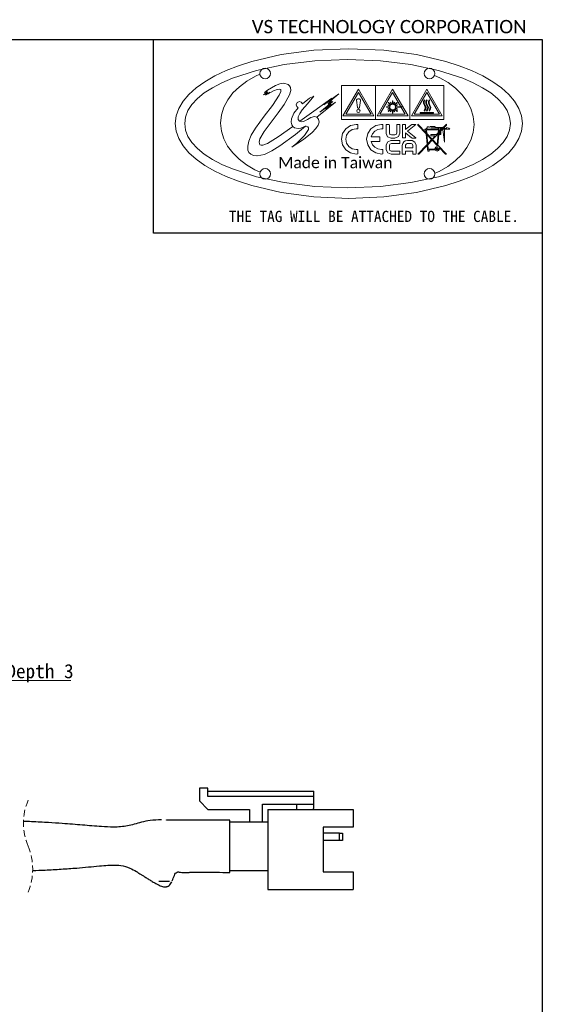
# Model space of a CAD drawing. Header units: millimetres. Extents: x 16 to 409, y 11 to 290.
# Tile 4 of 4: x 311 to 409, y 105 to 290. Entities that reach past the tile are written whole.
import ezdxf

# ---------------------------------------------------------------- set-up
doc = ezdxf.new("R2010")
doc.units = ezdxf.units.MM
doc.linetypes.add('HIDDEN', pattern=[1.905, 1.27, -0.635])
doc.layers.add('00_FORMAT', color=7, linetype='Continuous')
doc.styles.add('SLDTEXTSTYLE0', font='MSGOTHIC.TTC')
doc.styles.add('SLDTEXTSTYLE1', font='CORBELL.TTF')
doc.styles.add('SLDTEXTSTYLE2', font='CALIBRIL.TTF')
doc.dimstyles.new('SLDDIMSTYLE1', dxfattribs={"dimtxt": 3.031684, "dimasz": 2.5, "dimexe": 0, "dimexo": 0.0625, "dimgap": 0.757921, "dimtad": 0, "dimtih": 1, "dimtoh": 1, "dimdec": 1, "dimlfac": 0.5, "dimrnd": 1e-09, "dimzin": 12, "dimdsep": 46, "dimtxsty": 'SLDTEXTSTYLE0', "dimsah": 1, "dimcen": 0, "dimadec": 0, "dimazin": 3, "dimtfac": 1, "dimtdec": 1, "dimtofl": 0, "dimtmove": 0, "dimatfit": 3, "dimfxl": 1, "dimfrac": 2, "dimtolj": 1, "dimtzin": 12, "dimarcsym": 0})

# ---------------------------------------------------------------- blocks, each defined once
blk = doc.blocks.new('SW_NOTE_0_14')
at = {"color": 0, "linetype": 'Continuous', "lineweight": 18, "insert": (0, 1.423), "char_height": 1.05833, "attachment_point": 1, "style": 'SLDTEXTSTYLE1'}
blk.add_mtext('Made in Taiwan', dxfattribs=at)
blk = doc.blocks.new('圖塊19')
at = {"color": 7, "linetype": 'Continuous', "lineweight": 18}
for p, q in [((27.449922, 29.215563), (33.9997, 29.5)), ((33.9997, 29.5), (40.549592, 29.21557)), ((15.828828, 27.108973), (21.349398, 28.399786)), ((21.349398, 28.399786), (27.449922, 29.215563)), ((40.549592, 29.21557), (46.65017, 28.399813)), ((46.65017, 28.399813), (52.170747, 27.109023)), ((11.018913, 25.399429), (13.32687, 26.303024)), ((13.32687, 26.303024), (15.828828, 27.108973)), ((16.70598, 25.45071), (21.886791, 26.557093)), ((17.931598, 25.784194), (18.32093, 25.86277)), ((18.32093, 25.86277), (18.710049, 25.784278)), ((21.886791, 26.557093), (27.611881, 27.256307)), ((27.611881, 27.256307), (33.7586, 27.5001)), ((33.7586, 27.5001), (39.905418, 27.256294)), ((39.905418, 27.256294), (45.630583, 26.557105)), ((45.630583, 26.557105), (50.811447, 25.450767)), ((48.719664, 25.784375), (49.1088, 25.863)), ((49.1088, 25.863), (49.498109, 25.784375)), ((52.170747, 27.109023), (54.672696, 26.303085)), ((54.672696, 26.303085), (56.980638, 25.3995)), ((7.050351, 23.327456), (8.921294, 24.405227)), ((8.921294, 24.405227), (11.018913, 25.399429)), ((10.223587, 23.133239), (12.1921, 23.985408)), ((12.1921, 23.985408), (16.70598, 25.45071)), ((14.925922, 23.462622), (16.537599, 24.388318)), ((16.537599, 24.388318), (17.34544, 24.740989)), ((17.32081, 24.863), (17.399391, 25.25213)), ((17.399391, 24.473722), (17.32081, 24.863)), ((17.399391, 25.25213), (17.613703, 25.569921)), ((17.613702, 24.155947), (17.399391, 24.473722)), ((17.931597, 23.941756), (17.613702, 24.155947)), ((17.613703, 25.569921), (17.931598, 25.784194)), ((18.710049, 25.784278), (19.027841, 25.569971)), ((19.027851, 24.155947), (18.71006, 23.941756)), ((19.027841, 25.569971), (19.242121, 25.252121)), ((19.242124, 24.473722), (19.027851, 24.155947)), ((19.242121, 25.252121), (19.3207, 24.863)), ((19.3207, 24.863), (19.242124, 24.473722)), ((48.109, 24.863), (48.18758, 25.252125)), ((48.18758, 24.473875), (48.109, 24.863)), ((48.18758, 25.252125), (48.401862, 25.57)), ((48.401862, 24.156), (48.18758, 24.473875)), ((48.401862, 25.57), (48.719664, 25.784375)), ((48.719664, 23.941625), (48.401862, 24.156)), ((49.498109, 25.784375), (49.816, 25.57)), ((49.816, 24.156), (49.498109, 23.941625)), ((49.816, 25.57), (50.030316, 25.252125)), ((50.030316, 24.473875), (49.816, 24.156)), ((50.030316, 25.252125), (50.1089, 24.863)), ((50.1089, 24.863), (50.030316, 24.473875)), ((50.039272, 24.518222), (51.014219, 24.083083)), ((50.811447, 25.450767), (55.325363, 23.985513)), ((51.014219, 24.083083), (52.597239, 23.157638)), ((55.325363, 23.985513), (57.293888, 23.133365)), ((56.980638, 25.3995), (59.078235, 24.405306)), ((59.078235, 24.405306), (60.949154, 23.327539)), ((4.053845, 20.949357), (5.422423, 22.173153)), ((5.422423, 22.173153), (7.050351, 23.327456)), ((6.940073, 21.220026), (8.467801, 22.209435)), ((8.467801, 22.209435), (10.223587, 23.133239)), ((12.297641, 21.224554), (13.505744, 22.403386)), ((13.505744, 22.403386), (14.925922, 23.462622)), ((18.32093, 23.86323), (17.931597, 23.941756)), ((18.71006, 23.941756), (18.32093, 23.86323)), ((20.2367, 22.619), (18.773335, 21.746316)), ((21.09915, 22.94275), (20.2367, 22.619)), ((21.8023, 23.037), (21.09915, 22.94275)), ((22.6398, 22.828), (21.8023, 23.037)), ((22.917333, 22.589625), (22.6398, 22.828)), ((23.097712, 22.22225), (22.917333, 22.589625)), ((23.109811, 21.667), (23.097712, 22.22225)), ((32.5981, 16.241), (32.5981, 22.641)), ((32.5981, 22.641), (38.9978, 22.641)), ((38.9978, 22.641), (38.9978, 16.241)), ((38.9978, 16.241), (38.9978, 22.641)), ((38.9978, 22.641), (45.3976, 22.641)), ((45.3976, 22.641), (45.3976, 16.241)), ((45.3979, 16.241), (45.3979, 22.641)), ((45.3979, 22.641), (51.7976, 22.641)), ((49.1088, 23.863), (48.719664, 23.941625)), ((49.498109, 23.941625), (49.1088, 23.863)), ((51.7976, 22.641), (51.7976, 16.241)), ((52.597239, 23.157638), (53.991422, 22.1022)), ((57.293888, 23.133365), (59.049683, 22.209576)), ((59.049683, 22.209576), (60.577418, 21.220174)), ((60.949154, 23.327539), (62.577058, 22.173237)), ((62.577058, 22.173237), (63.945611, 20.949437)), ((2.960957, 19.663106), (4.053845, 20.949357)), ((5.655734, 20.171043), (6.940073, 21.220026)), ((11.322189, 19.940071), (12.297641, 21.224554)), ((18.758563, 21.423788), (18.04172, 20.881217)), ((18.04172, 20.881217), (18.765618, 21.314074)), ((18.773335, 21.746316), (18.19659, 21.30596)), ((18.19659, 21.30596), (18.726461, 21.565957)), ((18.377916, 20.835708), (19.209764, 21.363462)), ((18.810421, 21.236463), (18.377916, 20.835708)), ((18.726461, 21.565957), (18.396967, 21.301727)), ((18.396967, 21.301727), (18.758563, 21.423788)), ((18.765618, 21.314074), (18.545838, 21.092883)), ((18.545838, 21.092883), (18.810421, 21.236463)), ((18.884504, 21.052313), (19.86346, 21.618167)), ((19.209764, 21.363462), (18.884504, 21.052313)), ((20.929022, 20.784862), (19.67437, 18.887671)), ((19.86346, 21.618167), (20.584755, 21.905239)), ((20.584755, 21.905239), (20.971183, 21.957296)), ((21.280817, 21.480699), (20.929022, 20.784862)), ((20.971183, 21.957296), (21.27245, 21.862641)), ((21.27245, 21.862641), (21.280817, 21.480699)), ((21.899153, 19.075883), (22.8825, 20.865)), ((22.8825, 20.865), (23.109811, 21.667)), ((26.259907, 19.189311), (27.443117, 20.617351)), ((27.443117, 20.617351), (26.641034, 20.230488)), ((30.802675, 20.267491), (27.422715, 17.822041)), ((32.133355, 21.048901), (29.329835, 19.033481)), ((29.329835, 19.033481), (30.802675, 20.267491)), ((30.175795, 19.465991), (32.133355, 21.048901)), ((32.9016, 16.933), (35.79825, 21.94984)), ((35.7982, 21.342), (33.4286, 17.237)), ((38.1675, 17.237), (35.7982, 21.342)), ((35.79825, 21.94984), (38.6938, 16.933)), ((39.3018, 16.933), (42.19845, 21.94984)), ((42.1984, 21.342), (39.8288, 17.237)), ((44.5677, 17.237), (42.1984, 21.342)), ((42.19845, 21.94984), (45.094, 16.933)), ((45.7019, 16.933), (48.5982, 21.94984)), ((48.5982, 21.342), (46.2286, 17.237)), ((48.5982, 21.94984), (51.4941, 16.933)), ((50.9675, 17.237), (48.5982, 21.342)), ((53.991422, 22.1022), (55.176828, 20.930304)), ((55.176828, 20.930304), (56.133518, 19.655485)), ((60.577418, 21.220174), (61.861761, 20.171189)), ((63.945611, 20.949437), (65.038477, 19.663177)), ((2.160095, 18.321438), (2.960957, 19.663106)), ((3.87855, 17.918481), (4.630116, 19.068518)), ((4.630116, 19.068518), (5.655734, 20.171043)), ((10.151537, 17.109929), (10.599962, 18.563881)), ((10.599962, 18.563881), (11.322189, 19.940071)), ((19.67437, 18.887671), (18.150551, 16.900079)), ((20.735824, 17.502061), (21.899153, 19.075883)), ((24.526003, 18.47353), (23.697946, 17.462868)), ((24.321877, 19.447988), (24.147826, 19.027743)), ((24.147826, 19.027743), (24.253968, 18.688328)), ((24.253968, 18.688328), (24.526003, 18.47353)), ((24.742255, 19.622172), (24.321877, 19.447988)), ((25.100103, 19.501654), (24.742255, 19.622172)), ((25.311637, 19.197781), (25.100103, 19.501654)), ((25.27403, 18.07145), (26.259907, 19.189311)), ((26.641034, 20.230488), (25.311637, 19.197781)), ((27.986716, 16.68296), (31.47401, 19.49844)), ((28.58583, 17.618146), (31.01611, 19.627916)), ((30.70567, 19.149546), (28.58583, 17.618146)), ((31.47401, 19.49844), (29.68473, 18.19352)), ((29.68473, 18.19352), (30.70567, 19.149546)), ((30.033626, 19.1305), (30.750822, 19.82159)), ((30.789274, 19.634266), (30.033626, 19.1305)), ((30.750822, 19.82159), (30.175795, 19.465991)), ((30.240353, 19.084992), (30.789274, 19.634266)), ((31.01611, 19.627916), (30.240353, 19.084992)), ((35.4169, 19.936), (35.4042, 19.88)), ((35.4042, 19.88), (35.4042, 19.855)), ((35.4042, 19.855), (35.610575, 18.4961)), ((35.4723, 20.009), (35.4169, 19.936)), ((35.5693, 20.085), (35.4723, 20.009)), ((35.6847, 20.12), (35.5693, 20.085)), ((35.610575, 18.4961), (35.621864, 18.471053)), ((35.621864, 18.471053), (35.652555, 18.430483)), ((35.652555, 18.430483), (35.684658, 18.406142)), ((35.8159, 20.131), (35.6847, 20.12)), ((35.9228, 20.121), (35.8159, 20.131)), ((35.911141, 18.397675), (35.952416, 18.429425)), ((36.0152, 20.092), (35.9228, 20.121)), ((35.952416, 18.429425), (35.979933, 18.471053)), ((35.979933, 18.471053), (35.984871, 18.499628)), ((35.984871, 18.499628), (36.191598, 19.835598)), ((36.097408, 20.037386), (36.0152, 20.092)), ((36.161967, 19.961539), (36.097408, 20.037386)), ((36.187014, 19.908622), (36.161967, 19.961539)), ((36.1916, 19.855), (36.187014, 19.908622)), ((36.191598, 19.835598), (36.1916, 19.855)), ((41.6808, 18.651), (41.0455, 18.651)), ((41.0455, 18.651), (41.0455, 18.569)), ((41.6808, 18.651), (41.0455, 18.651)), ((41.0455, 18.651), (41.0455, 18.569)), ((41.0455, 18.569), (41.6808, 18.569)), ((41.0455, 18.569), (41.6808, 18.569)), ((41.696675, 18.432123), (41.308268, 18.267729)), ((41.696675, 18.432123), (41.308268, 18.267729)), ((41.3411, 19.002), (41.3083, 18.919)), ((41.3411, 19.002), (41.3083, 18.919)), ((41.3083, 18.919), (41.7083, 18.755)), ((41.3083, 18.919), (41.7083, 18.755)), ((41.7408, 18.831), (41.3411, 19.002)), ((41.7408, 18.831), (41.3411, 19.002)), ((41.4124, 19.473), (41.3517, 19.412)), ((41.4124, 19.473), (41.3517, 19.412)), ((41.3517, 19.412), (41.823, 18.941)), ((41.3517, 19.412), (41.823, 18.941)), ((41.8833, 18.996), (41.4124, 19.473)), ((41.8833, 18.996), (41.4124, 19.473)), ((41.7083, 18.755), (41.6808, 18.651)), ((41.7083, 18.755), (41.6808, 18.651)), ((41.6808, 18.569), (41.696675, 18.432123)), ((41.6808, 18.569), (41.696675, 18.432123)), ((41.823, 18.941), (41.7408, 18.831)), ((41.823, 18.941), (41.7408, 18.831)), ((41.8833, 19.5), (41.8068, 19.467)), ((41.8833, 19.5), (41.8068, 19.467)), ((41.8068, 19.467), (41.9764, 19.051)), ((41.8068, 19.467), (41.9764, 19.051)), ((42.053, 19.083), (41.8833, 19.5)), ((42.053, 19.083), (41.8833, 19.5)), ((41.9764, 19.051), (41.8833, 18.996)), ((41.9764, 19.051), (41.8833, 18.996)), ((42.1571, 19.1), (42.053, 19.083)), ((42.1571, 19.1), (42.053, 19.083)), ((42.2389, 19.736), (42.1571, 19.736)), ((42.1571, 19.736), (42.1571, 19.1)), ((42.2389, 19.736), (42.1571, 19.736)), ((42.1571, 19.736), (42.1571, 19.1)), ((42.2389, 19.1), (42.2389, 19.736)), ((42.2389, 19.1), (42.2389, 19.736)), ((42.3328, 19.083), (42.2389, 19.1)), ((42.3328, 19.083), (42.2389, 19.1)), ((42.4964, 19.483), (42.3328, 19.083)), ((42.4964, 19.483), (42.3328, 19.083)), ((42.4142, 19.056), (42.5786, 19.451)), ((42.4142, 19.056), (42.5786, 19.451)), ((42.524, 18.985), (42.4142, 19.056)), ((42.524, 18.985), (42.4142, 19.056)), ((42.5786, 19.451), (42.4964, 19.483)), ((42.5786, 19.451), (42.4964, 19.483)), ((42.984, 19.44), (42.524, 18.985)), ((42.984, 19.44), (42.524, 18.985)), ((42.5899, 18.925), (43.0443, 19.385)), ((42.5899, 18.925), (43.0443, 19.385)), ((42.656233, 18.837266), (42.5899, 18.925)), ((42.656233, 18.837266), (42.5899, 18.925)), ((43.044288, 19.00166), (42.656233, 18.837266)), ((43.044288, 19.00166), (42.656233, 18.837266)), ((42.688336, 18.760714), (43.077096, 18.924755)), ((42.688336, 18.760714), (43.077096, 18.924755)), ((42.7155, 18.651), (42.688336, 18.760714)), ((42.7155, 18.651), (42.688336, 18.760714)), ((42.699274, 18.437824), (42.7212, 18.569)), ((42.699274, 18.437824), (42.7212, 18.569)), ((43.104262, 18.268138), (42.699274, 18.437824)), ((43.104262, 18.268138), (42.699274, 18.437824)), ((43.9206, 18.651), (42.7155, 18.651)), ((43.9206, 18.651), (42.7155, 18.651)), ((42.7212, 18.569), (43.9206, 18.569)), ((42.7212, 18.569), (43.9206, 18.569)), ((43.0443, 19.385), (42.984, 19.44)), ((43.0443, 19.385), (42.984, 19.44)), ((43.077096, 18.924755), (43.044288, 19.00166)), ((43.077096, 18.924755), (43.044288, 19.00166)), ((43.9206, 18.569), (43.9206, 18.651)), ((43.9206, 18.569), (43.9206, 18.651)), ((47.984497, 19.257224), (47.985853, 19.601005)), ((48.17212, 18.879576), (47.984497, 19.257224)), ((47.985853, 19.601005), (48.118145, 19.947786)), ((48.118563, 19.579625), (48.116823, 19.287672)), ((48.116823, 19.287672), (48.2758, 18.969)), ((48.118145, 19.947786), (48.2317, 19.879)), ((48.2317, 19.879), (48.118563, 19.579625)), ((48.314548, 18.552942), (48.17212, 18.879576)), ((48.2758, 18.969), (48.450534, 18.579703)), ((48.280467, 18.244003), (48.314548, 18.552942)), ((48.450534, 18.579703), (48.41465, 18.215625)), ((48.433401, 19.60136), (48.563267, 19.948141)), ((48.433936, 19.257579), (48.433401, 19.60136)), ((48.622886, 18.879931), (48.433936, 19.257579)), ((48.563267, 19.948141), (48.6818, 19.879)), ((48.566971, 19.579625), (48.566508, 19.287608)), ((48.566508, 19.287608), (48.72625, 18.968835)), ((48.6818, 19.879), (48.566971, 19.579625)), ((48.764157, 18.553297), (48.622886, 18.879931)), ((48.72625, 18.968835), (48.900103, 18.579843)), ((48.728587, 18.244358), (48.764157, 18.553297)), ((48.900103, 18.579843), (48.862951, 18.215918)), ((48.881347, 19.601005), (49.013153, 19.947786)), ((48.881441, 19.257224), (48.881347, 19.601005)), ((49.072067, 18.879576), (48.881441, 19.257224)), ((49.013153, 19.947786), (49.1271, 19.879)), ((49.016413, 19.579625), (49.016358, 19.287672)), ((49.016358, 19.287672), (49.1761, 18.969)), ((49.1271, 19.879), (49.016413, 19.579625)), ((49.214005, 18.552942), (49.072067, 18.879576)), ((49.1761, 18.969), (49.347952, 18.579703)), ((49.17887, 18.244003), (49.214005, 18.552942)), ((49.347952, 18.579703), (49.311162, 18.215625)), ((56.133518, 19.655485), (56.841554, 18.291278)), ((61.861761, 20.171189), (62.887382, 19.06865)), ((62.887382, 19.06865), (63.638949, 17.918586)), ((65.038477, 19.663177), (65.839322, 18.321492)), ((1.4998, 15.5), (1.667597, 16.93139)), ((1.667597, 16.93139), (2.160095, 18.321438)), ((3.2589, 15.5), (3.416368, 16.726965)), ((3.416368, 16.726965), (3.87855, 17.918481)), ((9.99749, 15.59216), (10.151537, 17.109929)), ((18.150551, 16.900079), (16.49126, 14.665631)), ((18.129154, 14.022271), (20.735824, 17.502061)), ((23.697946, 17.462868), (23.255653, 16.37204)), ((24.535537, 16.779491), (24.802043, 17.408438)), ((24.537474, 16.279077), (24.535537, 16.779491)), ((24.802043, 17.408438), (25.27403, 18.07145)), ((27.422715, 17.822041), (24.811386, 15.923814)), ((26.87268, 16.66378), (26.251396, 16.26598)), ((27.582728, 16.82006), (26.87268, 16.66378)), ((27.97668, 16.694736), (27.582728, 16.82006)), ((27.986716, 16.68296), (27.97668, 16.694736)), ((28.2986, 16.317), (27.986716, 16.68296)), ((38.6938, 16.933), (32.9016, 16.933)), ((33.4286, 17.237), (38.1675, 17.237)), ((35.586257, 18.091631), (35.496078, 17.871145)), ((35.496078, 17.871145), (35.586257, 17.650659)), ((35.8037, 18.183), (35.586257, 18.091631)), ((35.586257, 17.650659), (35.8037, 17.55929)), ((35.684658, 18.406142), (35.759447, 18.371922)), ((35.759447, 18.371922), (35.849052, 18.371922)), ((36.02206, 18.091518), (35.8037, 18.183)), ((35.8037, 17.55929), (36.022069, 17.650659)), ((35.849052, 18.371922), (35.911141, 18.397675)), ((36.11238, 17.871145), (36.02206, 18.091518)), ((36.022069, 17.650659), (36.11238, 17.871145)), ((45.094, 16.933), (39.3018, 16.933)), ((39.8288, 17.237), (44.5677, 17.237)), ((41.308268, 18.267729), (41.341076, 18.190824)), ((41.308268, 18.267729), (41.341076, 18.190824)), ((41.790161, 18.256793), (41.335784, 17.807355)), ((41.790161, 18.256793), (41.335784, 17.807355)), ((41.335784, 17.807355), (41.395757, 17.747383)), ((41.335784, 17.807355), (41.395757, 17.747383)), ((41.341076, 18.190824), (41.730189, 18.355571)), ((41.341076, 18.190824), (41.730189, 18.355571)), ((41.395757, 17.747383), (41.850839, 18.196468)), ((41.395757, 17.747383), (41.850839, 18.196468)), ((41.730189, 18.355571), (41.790161, 18.256793)), ((41.730189, 18.355571), (41.790161, 18.256793)), ((41.943619, 18.125207), (41.795805, 17.753027)), ((41.943619, 18.125207), (41.795805, 17.753027)), ((41.795805, 17.753027), (41.872358, 17.719866)), ((41.795805, 17.753027), (41.872358, 17.719866)), ((41.850839, 18.196468), (41.943619, 18.125207)), ((41.850839, 18.196468), (41.943619, 18.125207)), ((41.872358, 17.719866), (42.020172, 18.092046)), ((41.872358, 17.719866), (42.020172, 18.092046)), ((42.020172, 18.092046), (42.157049, 18.05959)), ((42.020172, 18.092046), (42.157049, 18.05959)), ((42.157049, 18.05959), (42.1571, 17.44)), ((42.157049, 18.05959), (42.1571, 17.44)), ((42.1571, 17.44), (42.2389, 17.44)), ((42.1571, 17.44), (42.2389, 17.44)), ((42.2389, 18.06), (42.365194, 18.087164)), ((42.2389, 18.06), (42.365194, 18.087164)), ((42.2389, 17.44), (42.2389, 18.06)), ((42.2389, 17.44), (42.2389, 18.06)), ((42.365194, 18.087164), (42.513008, 17.720276)), ((42.365194, 18.087164), (42.513008, 17.720276)), ((42.442099, 18.119972), (42.557104, 18.201816)), ((42.442099, 18.119972), (42.557104, 18.201816)), ((42.589913, 17.753437), (42.442099, 18.119972)), ((42.589913, 17.753437), (42.442099, 18.119972)), ((42.513008, 17.720276), (42.589913, 17.753437)), ((42.513008, 17.720276), (42.589913, 17.753437)), ((42.557104, 18.201816), (43.017478, 17.747792)), ((42.557104, 18.201816), (43.017478, 17.747792)), ((42.617077, 18.268138), (42.67211, 18.35598)), ((42.617077, 18.268138), (42.67211, 18.35598)), ((43.077098, 17.807764), (42.617077, 18.268138)), ((43.077098, 17.807764), (42.617077, 18.268138)), ((42.67211, 18.35598), (43.071454, 18.191233)), ((42.67211, 18.35598), (43.071454, 18.191233)), ((43.017478, 17.747792), (43.077098, 17.807764)), ((43.017478, 17.747792), (43.077098, 17.807764)), ((43.071454, 18.191233), (43.104262, 18.268138)), ((43.071454, 18.191233), (43.104262, 18.268138)), ((51.4941, 16.933), (45.7019, 16.933)), ((46.2286, 17.237), (50.9675, 17.237)), ((47.3364, 17.559), (49.8641, 17.559)), ((47.3364, 17.426), (47.3364, 17.559)), ((49.8641, 17.426), (47.3364, 17.426)), ((48.118145, 17.920375), (48.280467, 18.244003)), ((48.2268, 17.841), (48.118145, 17.920375)), ((48.41465, 18.215625), (48.2268, 17.841)), ((48.567853, 17.92073), (48.728587, 18.244358)), ((48.676861, 17.841355), (48.567853, 17.92073)), ((48.862951, 18.215918), (48.676861, 17.841355)), ((49.018445, 17.920375), (49.17887, 18.244003)), ((49.1271, 17.841), (49.018445, 17.920375)), ((49.311162, 18.215625), (49.1271, 17.841)), ((49.8641, 17.559), (49.8641, 17.426)), ((56.841554, 18.291278), (57.280998, 16.851218)), ((57.280998, 16.851218), (57.43191, 15.34884)), ((63.638949, 17.918586), (64.101132, 16.727026)), ((64.101132, 16.727026), (64.2586, 15.5)), ((65.839322, 18.321492), (66.331808, 16.931421)), ((66.331808, 16.931421), (66.4996, 15.5)), ((1.667597, 14.068602), (1.4998, 15.5)), ((3.416368, 14.273086), (3.2589, 15.5)), ((10.148402, 14.089782), (9.99749, 15.59216)), ((23.499806, 14.970401), (20.789095, 12.999931)), ((23.255653, 16.37204), (23.214935, 15.76506)), ((23.214935, 15.76506), (23.3117, 15.283063)), ((23.3117, 15.283063), (23.499806, 14.970401)), ((23.499806, 14.970401), (23.525874, 14.927071)), ((23.525874, 14.927071), (23.837382, 14.69811)), ((23.99902, 13.46348), (25.887937, 14.988504)), ((24.736225, 15.955404), (24.537474, 16.279077)), ((24.811386, 15.923814), (24.736225, 15.955404)), ((25.071963, 15.814293), (24.811386, 15.923814)), ((25.018832, 14.664949), (25.672792, 14.943114)), ((25.48486, 15.861565), (25.071963, 15.814293)), ((26.251396, 16.26598), (25.48486, 15.861565)), ((25.672792, 14.943114), (25.887937, 14.988504)), ((25.887937, 14.988504), (26.033241, 15.019159)), ((26.033241, 15.019159), (26.331512, 14.904837)), ((26.331512, 14.904837), (26.444946, 14.718224)), ((27.838072, 14.564994), (28.269622, 15.201387)), ((28.269622, 15.201387), (28.422506, 15.776111)), ((28.422506, 15.776111), (28.2986, 16.317)), ((38.9978, 16.241), (32.5981, 16.241)), ((34.2963, 15.136469), (33.41245, 14.5405)), ((35.3786, 15.355), (34.2963, 15.136469)), ((35.6753, 15.339), (35.3786, 15.355)), ((35.675255, 14.498042), (35.6753, 15.339)), ((39.023249, 15.136235), (38.139421, 14.540285)), ((45.3976, 16.241), (38.9978, 16.241)), ((40.105712, 15.354758), (39.023249, 15.136235)), ((40.3837, 15.341), (40.105712, 15.354758)), ((40.383708, 14.500535), (40.3837, 15.341)), ((40.998252, 15.284608), (41.009893, 15.348108)), ((41.000721, 13.651248), (40.998252, 15.284608)), ((41.0099, 15.348), (41.5722, 15.348)), ((41.5722, 15.348), (41.581372, 15.208653)), ((41.581372, 15.208653), (41.582078, 13.770733)), ((42.972372, 13.746392), (42.972725, 15.197012)), ((42.972725, 15.197012), (42.9728, 15.348)), ((42.9728, 15.348), (43.5517, 15.348)), ((43.5517, 15.348), (43.557344, 15.211475)), ((43.557344, 15.211475), (43.557344, 13.712175)), ((44.019, 12.803), (44.019, 15.346)), ((44.019, 15.346), (44.593, 15.346)), ((44.593, 15.346), (44.593, 14.387)), ((44.756689, 14.511178), (45.773039, 15.307748)), ((46.5611, 15.33), (44.9683, 14.075)), ((51.7976, 16.241), (45.3979, 16.241)), ((45.773039, 15.307748), (45.879225, 15.353256)), ((45.879225, 15.353256), (46.5611, 15.33)), ((48.455756, 13.793246), (46.920466, 15.408616)), ((46.920466, 15.408616), (46.9205, 15.209)), ((46.9205, 15.209), (48.47342, 13.57353)), ((48.9496, 14.886), (48.6727, 14.886)), ((48.6727, 14.886), (48.6727, 14.674)), ((48.9496, 14.806), (48.9496, 14.886)), ((49.0964, 14.851), (48.9496, 14.806)), ((49.2104, 14.877), (49.0964, 14.851)), ((50.0884, 14.962), (49.2104, 14.962)), ((49.2104, 14.962), (49.2104, 14.877)), ((49.3412, 14.708), (51.536898, 14.831999)), ((50.08841, 14.892718), (50.0884, 14.962)), ((50.559015, 14.749843), (50.08841, 14.892718)), ((50.812309, 14.550524), (50.559015, 14.749843)), ((52.2531, 15.409), (50.9083, 13.994)), ((51.0988, 13.994), (52.25309, 15.20932)), ((51.324174, 14.72546), (51.406018, 14.745216)), ((51.406018, 14.745216), (51.406, 14.577)), ((51.536898, 14.831999), (51.878, 12.012)), ((52.25309, 15.20932), (52.2531, 15.409)), ((52.2841, 14.577), (52.2841, 14.761)), ((52.2841, 14.761), (52.696849, 14.632942)), ((57.43191, 15.34884), (57.277863, 13.831056)), ((64.2586, 15.5), (64.101132, 14.273093)), ((66.4996, 15.5), (66.331808, 14.06861)), ((2.160095, 12.678548), (1.667597, 14.068602)), ((3.87855, 13.081608), (3.416368, 14.273086)), ((4.630116, 11.931598), (3.87855, 13.081608)), ((10.587846, 12.649722), (10.148402, 14.089782)), ((15.726786, 13.34389), (15.259671, 12.22287)), ((16.49126, 14.665631), (15.726786, 13.34389)), ((17.336817, 12.632552), (18.129154, 14.022271)), ((20.789095, 12.999931), (18.796038, 11.777822)), ((21.085611, 11.320362), (23.99902, 13.46348)), ((23.837382, 14.69811), (24.493327, 14.566965)), ((25.710977, 13.270777), (24.182441, 11.784573)), ((24.493327, 14.566965), (25.018832, 14.664949)), ((25.535917, 12.542865), (27.125977, 13.839097)), ((26.432803, 14.420254), (25.710977, 13.270777)), ((26.444946, 14.718224), (26.432803, 14.420254)), ((27.125977, 13.839097), (27.838072, 14.564994)), ((32.816525, 13.656531), (32.598, 12.574)), ((33.41245, 14.5405), (32.816525, 13.656531)), ((33.4323, 12.574), (33.585196, 13.331637)), ((33.585196, 13.331637), (34.002211, 13.950401)), ((34.002211, 13.950401), (34.620838, 14.36762)), ((34.620838, 14.36762), (35.37857, 14.52062)), ((35.37857, 14.52062), (35.675255, 14.498042)), ((37.543591, 13.656336), (37.325122, 12.573818)), ((38.139421, 14.540285), (37.543591, 13.656336)), ((38.2039, 12.991), (38.450656, 13.598896)), ((39.8277, 12.991), (38.2039, 12.991)), ((38.450656, 13.598896), (38.876998, 14.083595)), ((38.876998, 14.083595), (39.442246, 14.40432)), ((39.442246, 14.40432), (40.10572, 14.52029)), ((39.8277, 12.157), (39.8277, 12.991)), ((40.10572, 14.52029), (40.383708, 14.500535)), ((41.265525, 13.037945), (41.000721, 13.651248)), ((41.8936, 12.794), (41.265525, 13.037945)), ((41.582078, 13.770733), (41.672697, 13.469903)), ((41.672697, 13.469903), (41.972602, 13.379151)), ((41.972602, 13.379151), (42.606542, 13.379504)), ((42.606542, 13.379504), (42.881267, 13.470344)), ((43.299381, 13.050897), (42.6369, 12.794)), ((42.881267, 13.470344), (42.972372, 13.746392)), ((43.557344, 13.712175), (43.299381, 13.050897)), ((44.593, 14.387), (44.756689, 14.511178)), ((44.6911, 13.689), (44.6, 13.75)), ((44.6, 13.75), (44.6, 12.803)), ((45.743, 12.858), (44.6911, 13.689)), ((44.9683, 14.075), (46.5502, 12.819)), ((48.4427, 14.451), (48.2018, 14.451)), ((48.2018, 14.451), (48.2018, 14.321)), ((48.2018, 14.321), (48.4106, 14.321)), ((48.4106, 14.321), (48.455756, 13.793246)), ((48.6727, 14.674), (48.4427, 14.451)), ((48.47342, 13.57353), (48.640284, 11.60468)), ((48.599, 13.644), (48.5411, 14.321)), ((48.5411, 14.321), (50.7608, 14.321)), ((49.5861, 12.602), (48.599, 13.644)), ((48.61694, 13.42358), (49.492885, 12.502832)), ((48.759814, 11.73025), (48.61694, 13.42358)), ((48.672679, 14.51472), (50.8684, 14.451)), ((51.878, 14.708), (49.3412, 14.708)), ((50.3258, 13.482), (49.3589, 13.482)), ((49.3589, 13.482), (49.3589, 13.19)), ((49.3589, 13.19), (50.1456, 13.19)), ((50.1456, 13.19), (49.5861, 12.602)), ((49.6813, 12.502), (50.7051, 13.579)), ((50.7216, 13.795), (50.3258, 13.379)), ((50.3258, 13.379), (50.3258, 13.482)), ((50.7051, 13.579), (50.5555, 11.582)), ((50.6754, 11.455), (50.8268, 13.482)), ((50.7608, 14.321), (50.7216, 13.795)), ((50.8003, 14.451), (50.868386, 14.513794)), ((50.8684, 14.451), (50.8003, 14.451)), ((51.0081, 14.694457), (50.812309, 14.550524)), ((50.8268, 13.482), (51.2371, 13.482)), ((50.8363, 13.612), (50.844767, 13.728064)), ((51.1072, 13.612), (50.8363, 13.612)), ((50.844767, 13.728064), (50.975647, 13.865647)), ((50.8656, 13.994), (50.8899, 14.322)), ((50.9083, 13.994), (50.8656, 13.994)), ((50.8899, 14.322), (51.0081, 14.287)), ((50.975647, 13.865647), (51.1072, 13.865)), ((51.2113, 14.490552), (51.0081, 14.694457)), ((51.0081, 14.287), (51.2113, 14.490552)), ((51.2371, 13.994), (51.0988, 13.994)), ((51.1072, 13.865), (51.1072, 13.612)), ((51.1453, 14.451), (51.145316, 14.66831)), ((52.919099, 14.451615), (51.1453, 14.451)), ((51.145316, 14.66831), (51.324174, 14.72546)), ((51.2371, 13.482), (51.2371, 13.994)), ((51.406, 14.577), (52.2841, 14.577)), ((51.878, 12.012), (51.878, 14.708)), ((52.696849, 14.632942), (52.919099, 14.451615)), ((57.277863, 13.831056), (56.829438, 12.37707)), ((63.638949, 13.081619), (62.887382, 11.931612)), ((64.101132, 14.273093), (63.638949, 13.081619)), ((66.331808, 14.06861), (65.839322, 12.678562)), ((2.960957, 11.336875), (2.160095, 12.678548)), ((4.053845, 10.050622), (2.960957, 11.336875)), ((5.655734, 10.829088), (4.630116, 11.931598)), ((11.295882, 11.285515), (10.587846, 12.649722)), ((12.252573, 10.010696), (11.295882, 11.285515)), ((15.259671, 12.22287), (15.054428, 11.291358)), ((15.054428, 11.291358), (15.07557, 10.538141)), ((17.19144, 12.003226), (17.336817, 12.632552)), ((17.333995, 11.551071), (17.19144, 12.003226)), ((17.56784, 11.439695), (17.333995, 11.551071)), ((17.905059, 11.4546), (17.56784, 11.439695)), ((18.796038, 11.777822), (17.905059, 11.4546)), ((19.604234, 10.370939), (21.085611, 11.320362)), ((23.327267, 11.112487), (24.444867, 11.803577)), ((24.182441, 11.784573), (23.327267, 11.112487)), ((24.444867, 11.803577), (25.535917, 12.542865)), ((32.598, 12.574), (32.816518, 11.491685)), ((32.816518, 11.491685), (33.41243, 10.60784)), ((33.585195, 11.816266), (33.4323, 12.574)), ((34.002212, 11.197375), (33.585195, 11.816266)), ((34.620848, 10.780047), (34.002212, 11.197375)), ((37.325122, 12.573818), (37.543591, 11.491503)), ((37.543591, 11.491503), (38.139421, 10.607658)), ((38.450634, 11.549394), (38.20388, 12.15729)), ((38.20388, 12.15729), (39.8277, 12.157)), ((38.876976, 11.064694), (38.450634, 11.549394)), ((39.442225, 10.74397), (38.876976, 11.064694)), ((41.005755, 10.609846), (41.011047, 11.547174)), ((41.011047, 11.547174), (41.283302, 12.096139)), ((41.283302, 12.096139), (41.851362, 12.331044)), ((41.679371, 11.657601), (41.582886, 11.384992)), ((41.582886, 11.384992), (41.5833, 10.714)), ((41.95683, 11.747647), (41.679371, 11.657601)), ((41.851362, 12.331044), (43.472722, 12.332455)), ((42.6369, 12.794), (41.8936, 12.794)), ((43.4198, 11.748), (41.95683, 11.747647)), ((43.5507, 11.748), (43.4198, 11.748)), ((43.472722, 12.332455), (43.5507, 12.326)), ((43.5507, 12.326), (43.5507, 11.748)), ((44.0121, 9.907), (44.012453, 11.39431)), ((44.012453, 11.39431), (44.08147, 11.776423)), ((44.6, 12.803), (44.019, 12.803)), ((44.08147, 11.776423), (44.27461, 12.073406)), ((44.27461, 12.073406), (44.572591, 12.265349)), ((44.572591, 12.265349), (44.956131, 12.332344)), ((44.6086, 11.473), (44.6051, 10.949)), ((44.70665, 11.668875), (44.6086, 11.473)), ((44.9166, 11.747), (44.70665, 11.668875)), ((45.6715, 11.747), (44.9166, 11.747)), ((44.956131, 12.332344), (45.8553, 12.308)), ((45.900612, 11.652625), (45.6715, 11.747)), ((45.8813, 12.797), (45.743, 12.858)), ((45.8553, 12.308), (46.373288, 12.018875)), ((46.5389, 12.794), (45.8813, 12.797)), ((45.9873, 11.418), (45.900612, 11.652625)), ((45.9869, 10.992), (45.9873, 11.418)), ((46.373288, 12.018875), (46.5732, 11.453)), ((46.5502, 12.819), (46.5389, 12.794)), ((46.5732, 11.453), (46.5736, 9.88)), ((48.640284, 11.60468), (46.920494, 9.79317)), ((47.1025, 9.793), (48.65542, 11.42071)), ((48.65542, 11.42071), (48.720331, 10.645659)), ((49.492885, 12.502832), (48.759814, 11.73025)), ((48.7754, 11.547), (49.586082, 12.401426)), ((48.8438, 10.715), (48.7754, 11.547)), ((49.586082, 12.401426), (50.541755, 11.398126)), ((50.5555, 11.582), (49.6813, 12.502)), ((50.2419, 11.073), (50.1113, 10.758)), ((50.5266, 11.202), (50.2419, 11.073)), ((50.541755, 11.398126), (50.5266, 11.202)), ((52.2531, 9.793), (50.6754, 11.455)), ((56.829438, 12.37707), (56.107211, 11.000837)), ((62.887382, 11.931612), (61.861761, 10.829105)), ((65.038477, 11.336894), (63.945611, 10.050643)), ((65.839322, 12.678562), (65.038477, 11.336894)), ((5.422423, 8.826825), (4.053845, 10.050622)), ((6.940073, 9.780112), (5.655734, 10.829088)), ((8.467801, 8.790701), (6.940073, 9.780112)), ((13.437978, 8.8388), (12.252573, 10.010696)), ((15.07557, 10.538141), (15.260541, 10.094475)), ((15.260541, 10.094475), (15.623213, 9.748142)), ((15.623213, 9.748142), (16.143511, 9.521996)), ((16.143511, 9.521996), (16.80136, 9.438891)), ((16.80136, 9.438891), (16.838, 9.439)), ((16.838, 9.439), (18.23041, 9.70958)), ((18.23041, 9.70958), (19.604234, 10.370939)), ((33.41243, 10.60784), (34.296275, 10.011928)), ((34.296275, 10.011928), (35.37859, 9.79341)), ((35.3786, 10.627), (34.620848, 10.780047)), ((35.37859, 9.79341), (35.675275, 9.808932)), ((35.6753, 10.65), (35.3786, 10.627)), ((35.675275, 9.808932), (35.6753, 10.65)), ((38.139421, 10.607658), (39.023249, 10.011746)), ((39.023249, 10.011746), (40.105712, 9.793228)), ((40.1057, 10.628), (39.442225, 10.74397)), ((40.3837, 10.647), (40.1057, 10.628)), ((40.105712, 9.793228), (40.3837, 9.806987)), ((40.3837, 9.807), (40.3837, 10.647)), ((41.286168, 10.003774), (41.005755, 10.609846)), ((41.9198, 9.772353), (41.286168, 10.003774)), ((41.5833, 10.714), (41.679312, 10.446625)), ((41.679312, 10.446625), (41.9494, 10.357)), ((43.4191, 9.772), (41.9198, 9.772353)), ((41.9494, 10.357), (43.41237, 10.357)), ((43.41237, 10.357), (43.5507, 10.357)), ((43.5507, 9.772), (43.4191, 9.772)), ((43.5507, 10.357), (43.5507, 9.772)), ((44.0121, 9.78), (44.0121, 9.907)), ((44.6002, 9.78), (44.0121, 9.78)), ((45.9933, 10.345), (44.6002, 10.345)), ((44.6002, 10.345), (44.6002, 9.78)), ((44.6051, 10.949), (45.9792, 10.949)), ((45.9792, 10.949), (45.9869, 10.992)), ((45.9933, 9.78), (45.9933, 10.345)), ((46.5683, 9.7799), (45.9933, 9.78)), ((46.5736, 9.88), (46.5683, 9.78)), ((46.920494, 9.79317), (47.1025, 9.793)), ((48.720331, 10.645659), (48.776422, 10.585687)), ((48.776422, 10.585687), (48.7764, 10.32)), ((48.7764, 10.32), (49.0456, 10.32)), ((50.113769, 10.714725), (48.8438, 10.715)), ((49.0456, 10.32), (49.0456, 10.585)), ((49.0456, 10.585), (50.1456, 10.585)), ((50.111343, 10.757589), (50.1106, 10.758)), ((50.1106, 10.758), (50.1106, 10.756)), ((50.1106, 10.756), (50.1113, 10.756)), ((50.1113, 10.756), (50.113769, 10.714725)), ((50.1456, 10.585), (50.241908, 10.442478)), ((50.241908, 10.442478), (50.556938, 10.310892)), ((50.3004, 10.758), (50.37413, 10.938975)), ((50.300431, 10.755352), (50.3004, 10.758)), ((50.376631, 10.576494), (50.300431, 10.755352)), ((50.37413, 10.938975), (50.3766, 10.939)), ((50.3766, 10.939), (50.5569, 11.013)), ((50.5569, 10.501), (50.376631, 10.576494)), ((50.5569, 10.935), (50.378395, 10.757553)), ((50.378395, 10.757553), (50.5569, 10.579401)), ((50.5569, 11.013), (50.5569, 11.012)), ((50.5569, 11.012), (50.5569, 11.013)), ((50.5569, 11.013), (50.736111, 10.938564)), ((50.735405, 10.757553), (50.5569, 10.935)), ((50.5569, 10.579401), (50.735405, 10.757553)), ((50.7361, 10.577), (50.5569, 10.501)), ((50.556938, 10.310892), (50.871968, 10.442478)), ((50.8127, 10.758), (50.7361, 10.577)), ((50.736111, 10.938564), (50.812664, 10.757589)), ((50.871968, 10.442478), (51.002495, 10.757861)), ((51.002495, 10.757861), (50.949931, 10.968116)), ((50.949931, 10.968116), (52.0703, 9.793)), ((52.0703, 9.793), (52.2531, 9.793)), ((55.131759, 9.716315), (53.923656, 8.537461)), ((56.107211, 11.000837), (55.131759, 9.716315)), ((60.577418, 9.780129), (59.049683, 8.790719)), ((61.861761, 10.829105), (60.577418, 9.780129)), ((63.945611, 10.050643), (62.577058, 8.826847)), ((7.050351, 7.672522), (5.422423, 8.826825)), ((8.921294, 6.594752), (7.050351, 7.672522)), ((10.223587, 7.866889), (8.467801, 8.790701)), ((12.1921, 7.014709), (10.223587, 7.866889)), ((14.832161, 7.783362), (13.437978, 8.8388)), ((16.415181, 6.857917), (14.832161, 7.783362)), ((52.503478, 7.47823), (50.891801, 6.552581)), ((53.923656, 8.537461), (52.503478, 7.47823)), ((57.293888, 7.866906), (55.325363, 7.014724)), ((59.049683, 8.790719), (57.293888, 7.866906)), ((60.949154, 7.672544), (59.078235, 6.594773)), ((62.577058, 8.826847), (60.949154, 7.672544)), ((11.018913, 5.600552), (8.921294, 6.594752)), ((13.32687, 4.69696), (11.018913, 5.600552)), ((16.70598, 5.549371), (12.1921, 7.014709)), ((17.390405, 6.422655), (16.415181, 6.857917)), ((21.886791, 4.44295), (16.70598, 5.549371)), ((17.32081, 6.078), (17.399386, 6.46713)), ((17.399386, 5.688668), (17.32081, 6.078)), ((17.399386, 6.46713), (17.613659, 6.784921)), ((17.613659, 5.370773), (17.399386, 5.688668)), ((17.613659, 6.784921), (17.93145, 6.999194)), ((17.93145, 6.999194), (18.32058, 7.07777)), ((18.32058, 7.07777), (18.709901, 6.999278)), ((18.709901, 6.999278), (19.027797, 6.784971)), ((19.027797, 6.784971), (19.242115, 6.467121)), ((19.242119, 5.688667), (19.027807, 5.370772)), ((19.242115, 6.467121), (19.3207, 6.078)), ((19.3207, 6.078), (19.242119, 5.688667)), ((50.811447, 5.549382), (45.630583, 4.442956)), ((48.109, 6.078), (48.18758, 6.467125)), ((48.18758, 5.688875), (48.109, 6.078)), ((48.18758, 6.467125), (48.401862, 6.785)), ((48.401862, 5.371), (48.18758, 5.688875)), ((48.401862, 6.785), (48.719664, 6.999375)), ((48.719664, 6.999375), (49.1088, 7.078)), ((49.1088, 7.078), (49.498109, 6.999375)), ((49.498109, 6.999375), (49.816, 6.785)), ((49.816, 6.785), (50.030316, 6.467125)), ((50.030316, 5.688875), (49.816, 5.371)), ((50.030316, 6.467125), (50.1089, 6.078)), ((50.1089, 6.078), (50.030316, 5.688875)), ((50.891801, 6.552581), (50.084246, 6.200081)), ((55.325363, 7.014724), (50.811447, 5.549382)), ((56.980638, 5.600571), (54.672696, 4.696976)), ((59.078235, 6.594773), (56.980638, 5.600571)), ((15.828828, 3.891013), (13.32687, 4.69696)), ((21.349398, 2.600207), (15.828828, 3.891013)), ((17.93145, 5.156461), (17.613659, 5.370773)), ((18.32058, 5.07788), (17.93145, 5.156461)), ((18.709912, 5.156461), (18.32058, 5.07788)), ((19.027807, 5.370772), (18.709912, 5.156461)), ((27.611881, 3.743706), (21.886791, 4.44295)), ((33.7586, 3.4999), (27.611881, 3.743706)), ((39.905418, 3.743708), (33.7586, 3.4999)), ((45.630583, 4.442956), (39.905418, 3.743708)), ((52.170747, 3.891027), (46.65017, 2.600214)), ((48.719664, 5.156625), (48.401862, 5.371)), ((49.1088, 5.078), (48.719664, 5.156625)), ((49.498109, 5.156625), (49.1088, 5.078)), ((49.816, 5.371), (49.498109, 5.156625)), ((54.672696, 4.696976), (52.170747, 3.891027)), ((27.449922, 1.784435), (21.349398, 2.600207)), ((46.65017, 2.600214), (40.549592, 1.784437)), ((33.9997, 1.5), (27.449922, 1.784435)), ((40.549592, 1.784437), (33.9997, 1.5))]:
    blk.add_line(p, q, dxfattribs=at)
blk = doc.blocks.new('圖塊21')
at = {"color": 7, "linetype": 'Continuous', "xscale": 0.5, "yscale": 0.5, "zscale": 0.5}
blk.add_blockref('圖塊19', (-0.75, -0.75), dxfattribs=at)
at = {"color": 7, "linetype": 'Continuous', "lineweight": 18}
blk.add_blockref('SW_NOTE_0_14', (9.644, 2.459), dxfattribs=at)
blk = doc.blocks.new('_D_10')
at = {"color": 7, "linetype": 'Continuous', "lineweight": 0}
for p, q in [((281.5, 152.75), (294.81, 166.06)), ((294.81, 166.06), (320.75, 166.06))]:
    blk.add_line(p, q, dxfattribs=at)
at = {"color": 7, "linetype": 'Continuous', "lineweight": 18}
blk.add_solid([(281.5, 152.75), (283.52, 154.27), (283.02, 154.77)], dxfattribs=at)
at = {"color": 7, "linetype": 'Continuous', "lineweight": 18, "insert": (296.06, 169.14), "char_height": 2.6458, "attachment_point": 1, "style": 'SLDTEXTSTYLE0'}
blk.add_mtext('2 x M3 Depth 3', dxfattribs=at)

msp = doc.modelspace()

# ---------------------------------------------------------------- linework, layer by layer
at = {"color": 7, "linetype": 'Continuous', "lineweight": 25}
for p, q in [((346.41, 145.95), (344.81, 145.95)), ((344.81, 145.95), (344.81, 143.55)), ((346.41, 144.35), (346.41, 145.95)), ((346.41, 145.35), (366.21, 145.35)), ((366.21, 144.35), (346.41, 144.35)), ((366.21, 144.35), (366.21, 145.35)), ((366.21, 142.95), (366.21, 144.35)), ((344.81, 143.55), (346.41, 141.95)), ((346.41, 141.95), (354.21, 141.95)), ((354.21, 141.95), (354.21, 139.55)), ((356.61, 142.95), (366.21, 142.95)), ((356.61, 139.55), (356.61, 142.95)), ((357.61, 141.95), (357.61, 126.95)), ((357.61, 141.95), (373.61, 141.95)), ((363.01, 142.95), (363.01, 141.95)), ((366.01, 141.95), (366.21, 142.15)), ((366.21, 142.15), (366.21, 142.95)), ((373.61, 141.95), (373.61, 138.6)), ((337.56, 139.98), (337.34, 139.98)), ((338.65, 139.97), (338.62, 139.98)), ((340.04, 139.95), (339.53, 139.96)), ((350.51, 138.95), (350.51, 139.95)), ((357.61, 139.55), (350.51, 139.55)), ((350.51, 131.15), (350.51, 138.95)), ((373.61, 138.6), (368.01, 138.6)), ((368.01, 138.6), (368.01, 130.3)), ((371.01, 137.53), (368.01, 137.53)), ((371.01, 136.12), (371.01, 137.53)), ((371.01, 137.53), (371.61, 137.53)), ((371.61, 137.53), (371.61, 136.12)), ((371.01, 136.12), (368.01, 136.12)), ((371.61, 136.12), (371.01, 136.12)), ((350.51, 130.15), (350.51, 131.15)), ((340.56, 130.18), (340.87, 130.24)), ((350.51, 130.55), (357.61, 130.55)), ((368.01, 130.3), (373.61, 130.3)), ((373.61, 130.3), (373.61, 126.95)), ((337.21, 128.55), (339.21, 128.55)), ((357.61, 126.95), (373.61, 126.95))]:
    msp.add_line(p, q, dxfattribs=at)
at = {"color": 7, "linetype": 'HIDDEN', "lineweight": 18}
for centre, start, end in [((323.05, 139.37), 157.3801, 202.6199), ((302.41, 130.77), 337.3801, 22.6199)]:
    msp.add_arc(centre, 11.18, start, end, dxfattribs=at)
at = {"color": 7, "linetype": 'Continuous', "lineweight": 25}
for points, knots in [([(337.68, 139.99), (336.98, 139.97), (335.72, 139.94), (334.03, 139.58), (332.64, 139.18), (330.93, 138.73), (328.86, 138.6), (326.64, 138.71), (324.69, 138.87), (322.88, 139.02), (321.02, 139.17), (318.91, 139.33), (316.36, 139.5), (313.95, 139.63), (312.38, 139.69), (311.87, 139.71)], [0, 0, 0, 0, 0.081658, 0.144989, 0.198432, 0.248648, 0.349271, 0.436234, 0.505325, 0.575021, 0.645773, 0.721382, 0.81885, 0.94123, 1, 1, 1, 1]), ([(339.65, 139.95), (339.31, 139.96), (338.98, 139.97), (338.65, 139.97), (338.65, 139.97)], [0, 0, 0, 0, 0.996863, 1, 1, 1, 1]), ([(341.5, 139.95), (341.13, 139.95), (340.54, 139.96), (339.94, 139.95), (339.72, 139.95)], [0, 0, 0, 0, 0.615913, 1, 1, 1, 1]), ([(350.51, 139.95), (349.62, 139.95), (347.92, 139.96), (345.52, 139.96), (343.41, 139.95), (342.1, 139.95), (341.49, 139.95)], [0, 0, 0, 0, 0.298086, 0.564988, 0.79817, 1, 1, 1, 1]), ([(313.59, 130.51), (314.37, 130.54), (316.15, 130.62), (318.9, 130.77), (321.6, 130.96), (323.99, 131.17), (325.93, 131.38), (327.48, 131.51), (328.82, 131.55), (330.21, 131.49), (331.69, 131.08), (332.77, 130.48), (333.46, 130.05), (333.89, 129.77), (334.37, 129.46), (334.91, 129.12), (335.52, 128.75), (336.15, 128.37), (336.72, 128.03), (337.24, 127.75), (337.68, 127.56), (338.03, 127.47), (338.27, 127.45), (338.39, 127.45), (338.46, 127.45), (338.52, 127.46), (338.58, 127.46), (338.68, 127.48), (338.87, 127.54), (339.15, 127.7), (339.44, 128.01), (339.58, 128.27), (339.65, 128.42)], [0, 0, 0, 0, 0.085448, 0.194386, 0.300268, 0.380437, 0.45513, 0.51366, 0.54946, 0.601561, 0.664542, 0.715081, 0.735114, 0.753087, 0.771811, 0.796504, 0.822948, 0.849895, 0.876242, 0.89588, 0.913314, 0.928586, 0.935472, 0.938751, 0.941935, 0.94351, 0.945083, 0.948224, 0.954534, 0.967621, 0.98231, 1, 1, 1, 1]), ([(339.72, 128.58), (339.84, 128.92), (340.02, 129.4), (340.3, 130), (340.53, 130.15), (340.63, 130.21)], [0, 0, 0, 0, 0.572068, 0.812921, 1, 1, 1, 1]), ([(340.72, 130.24), (340.82, 130.24), (341.1, 130.25), (341.48, 130.15), (341.87, 130.12), (342.22, 130.13), (342.53, 130.16), (342.79, 130.17), (343.36, 130.21), (344.35, 130.24), (345.98, 130.24), (348.05, 130.19), (349.64, 130.17), (350.51, 130.15)], [0, 0, 0, 0, 0.0323, 0.085251, 0.117218, 0.152418, 0.191402, 0.212485, 0.234657, 0.365931, 0.514357, 0.731916, 1, 1, 1, 1])]:
    msp.add_open_spline(points, degree=3, knots=knots, dxfattribs=at)
at = {"layer": '00_FORMAT', "color": 7}
for p, q in [((16.01, 286), (409.01, 286)), ((336.22, 249.75), (336.22, 286)), ((409.01, 286), (409.01, 11)), ((409.01, 249.75), (336.22, 249.75))]:
    msp.add_line(p, q, dxfattribs=at)

# ---------------------------------------------------------------- block references
at = {"layer": '00_FORMAT', "xscale": 2, "yscale": 2, "zscale": 2}
msp.add_blockref('圖塊21', (340.29, 256.29), dxfattribs=at)

# ---------------------------------------------------------------- texts
at = {"color": 7, "linetype": 'Continuous', "lineweight": 0, "insert": (406.06, 289.68), "char_height": 2.5, "attachment_point": 3, "style": 'SLDTEXTSTYLE2'}
msp.add_mtext('VS TECHNOLOGY CORPORATION', dxfattribs=at)
at = {"color": 7, "linetype": 'Continuous', "lineweight": 18, "insert": (350.34, 253.97), "char_height": 2.1, "attachment_point": 1, "style": 'SLDTEXTSTYLE0'}
msp.add_mtext('THE TAG WILL BE ATTACHED TO THE CABLE.', dxfattribs=at)

# ---------------------------------------------------------------- dimensions: what is measured, and where the dimension line sits
at = {"color": 7, "linetype": 'Continuous', "lineweight": 18}
dim = msp.add_diameter_dim_2p(p1=(278.11, 149.36), p2=(281.5, 152.75), text='2 x M3 Depth 3', dimstyle='SLDDIMSTYLE1', override={"dimpost": '<>'}, dxfattribs=at)
dim.commit()
dim.dimension.update_dxf_attribs({"geometry": '_D_10', "text_midpoint": (308.41, 167.82), "dimtype": 163})

doc.saveas('drawing.dxf')
